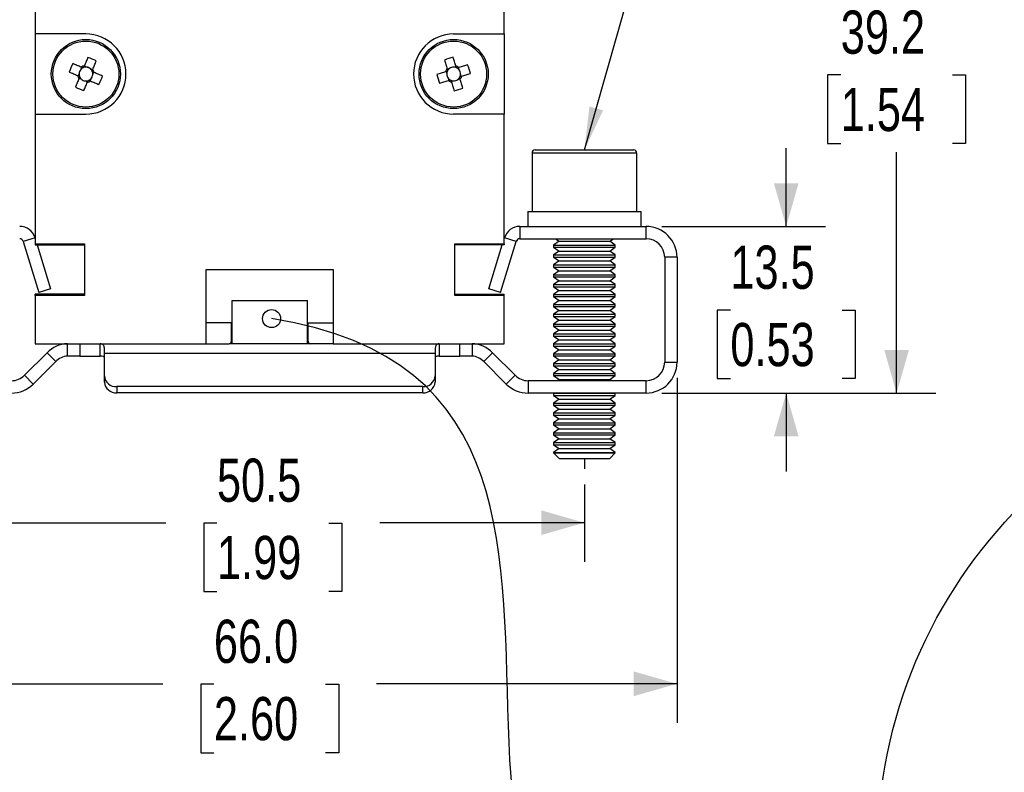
# Model space of a CAD drawing. Header units: millimetres. Extents: x 0 to 432, y 0 to 279.
# Tile 3 of 13: x 41 to 120, y 66 to 127. Entities that reach past the tile are written whole.
import ezdxf

# ---------------------------------------------------------------- set-up
doc = ezdxf.new("R2010")
doc.units = ezdxf.units.MM
doc.layers.add('DIMENSIONS', color=140, linetype='Continuous', lineweight=25)
doc.layers.add('TEXT', color=140, linetype='Continuous', lineweight=25)
doc.styles.add('SLDTEXTSTYLE0', font='TXT', dxfattribs={"width": 0.75})
doc.dimstyles.new('SLDDIMSTYLE0', dxfattribs={"dimtxt": 3.5, "dimasz": 3.5, "dimexe": 0, "dimexo": 0.0625, "dimgap": 0.875, "dimtad": 0, "dimtih": 1, "dimtoh": 1, "dimdec": 1, "dimrnd": 1e-09, "dimzin": 12, "dimdsep": 46, "dimtxsty": 'SLDTEXTSTYLE0', "dimsah": 1, "dimcen": 0.09, "dimadec": 0, "dimazin": 3, "dimtfac": 1, "dimtdec": 1, "dimtofl": 0, "dimtmove": 0, "dimatfit": 3, "dimfxl": 0, "dimfrac": 2, "dimtolj": 1, "dimtzin": 12, "dimarcsym": 0})
doc.dimstyles.new('SLDDIMSTYLE2', dxfattribs={"dimtxt": 3.5, "dimasz": 3.5, "dimexe": 0, "dimexo": 0.0625, "dimgap": 0.875, "dimtad": 0, "dimtih": 1, "dimtoh": 1, "dimdec": 1, "dimrnd": 1e-09, "dimzin": 12, "dimdsep": 46, "dimtxsty": 'SLDTEXTSTYLE0', "dimsah": 1, "dimcen": 0.09, "dimadec": 0, "dimazin": 3, "dimtfac": 1, "dimtdec": 1, "dimtmove": 0, "dimatfit": 0, "dimfxl": 0, "dimfrac": 2, "dimtolj": 1, "dimtzin": 12, "dimarcsym": 0})
doc.dimstyles.new('SLDDIMSTYLE4', dxfattribs={"dimtxt": 3.5, "dimasz": 3.5, "dimexe": 0, "dimexo": 0.0625, "dimgap": 0.875, "dimtad": 0, "dimtih": 1, "dimtoh": 1, "dimdec": 1, "dimrnd": 1e-09, "dimzin": 4, "dimdsep": 46, "dimtxsty": 'SLDTEXTSTYLE0', "dimsah": 1, "dimcen": 0.09, "dimadec": 0, "dimazin": 1, "dimtfac": 1, "dimtdec": 1, "dimtofl": 0, "dimtmove": 0, "dimatfit": 3, "dimfxl": 0, "dimfrac": 2, "dimtolj": 1, "dimtzin": 12, "dimarcsym": 0})
doc.dimstyles.new('SLDDIMSTYLE5', dxfattribs={"dimtxt": 0.18, "dimasz": 3.5, "dimexe": 0, "dimexo": 0.0625, "dimgap": 0, "dimtad": 0, "dimtih": 1, "dimtoh": 1, "dimdec": 0, "dimrnd": 1e-09, "dimzin": 0, "dimdsep": 46, "dimtxsty": 'Standard', "dimsah": 1, "dimcen": 0.09, "dimadec": 0, "dimazin": 0, "dimtfac": 3.5, "dimtdec": 0, "dimtofl": 0, "dimtmove": 0, "dimatfit": 3, "dimfxl": 0, "dimfrac": 2, "dimtolj": 1, "dimtzin": 0, "dimarcsym": 0})

# ---------------------------------------------------------------- blocks, each defined once
blk = doc.blocks.new('_D_21')
at = {"layer": 'DIMENSIONS'}
for p, q in [((56.868, 156.715), (6.418, 156.715)), ((9.593, 156.715), (9.593, 132.859)), ((5.067, 126.538), (4.001, 126.538)), ((4.001, 126.538), (4.001, 120.982)), ((14.118, 126.538), (15.185, 126.538)), ((15.185, 126.538), (15.185, 120.982)), ((4.001, 120.982), (5.067, 120.982)), ((15.185, 120.982), (14.118, 120.982)), ((9.593, 96.415), (9.593, 120.271)), ((29.188, 96.415), (6.418, 96.415))]:
    blk.add_line(p, q, dxfattribs=at)
for points in [[(9.593, 156.715), (8.593, 153.215), (10.593, 153.215)], [(9.593, 96.415), (10.593, 99.915), (8.593, 99.915)]]:
    blk.add_solid(points, dxfattribs=at)
at = {"layer": 'DIMENSIONS', "char_height": 3.5, "attachment_point": 1, "style": 'SLDTEXTSTYLE0'}
for s, insert in [('60.3', (5.067, 131.761)), ('2.37', (5.067, 125.494))]:
    blk.add_mtext(s, dxfattribs=dict(at, insert=insert))
blk = doc.blocks.new('_D_22')
at = {"layer": 'DIMENSIONS'}
for p, q in [((35.958, 89.001), (35.958, 82.736)), ((86.458, 89.001), (86.458, 82.736)), ((35.958, 85.911), (52.546, 85.911)), ((56.682, 85.884), (55.616, 85.884)), ((55.616, 85.884), (55.616, 80.328)), ((65.734, 85.884), (66.8, 85.884)), ((66.8, 85.884), (66.8, 80.328)), ((86.458, 85.911), (69.87, 85.911)), ((55.616, 80.328), (56.682, 80.328)), ((66.8, 80.328), (65.734, 80.328))]:
    blk.add_line(p, q, dxfattribs=at)
for points in [[(35.958, 85.911), (39.458, 84.911), (39.458, 86.911)], [(86.458, 85.911), (82.958, 86.911), (82.958, 84.911)]]:
    blk.add_solid(points, dxfattribs=at)
at = {"layer": 'DIMENSIONS', "char_height": 3.5, "attachment_point": 1, "style": 'SLDTEXTSTYLE0'}
for s, insert in [('50.5', (56.682, 91.107)), ('1.99', (56.682, 84.839))]:
    blk.add_mtext(s, dxfattribs=dict(at, insert=insert))
blk = doc.blocks.new('_D_26')
at = {"layer": 'DIMENSIONS'}
for p, q in [((48.448, 148.015), (20.255, 148.015)), ((23.43, 148.015), (23.43, 128.509)), ((18.904, 122.188), (17.837, 122.188)), ((17.837, 122.188), (17.837, 116.632)), ((27.955, 122.188), (29.022, 122.188)), ((29.022, 122.188), (29.022, 116.632)), ((17.837, 116.632), (18.904, 116.632)), ((29.022, 116.632), (27.955, 116.632)), ((23.43, 96.415), (23.43, 115.921)), ((29.188, 96.415), (20.255, 96.415))]:
    blk.add_line(p, q, dxfattribs=at)
for points in [[(23.43, 148.015), (22.43, 144.515), (24.43, 144.515)], [(23.43, 96.415), (24.43, 99.915), (22.43, 99.915)]]:
    blk.add_solid(points, dxfattribs=at)
at = {"layer": 'DIMENSIONS', "char_height": 3.5, "attachment_point": 1, "style": 'SLDTEXTSTYLE0'}
for s, insert in [('51.6', (18.904, 127.411)), ('2.03', (18.904, 121.144))]:
    blk.add_mtext(s, dxfattribs=dict(at, insert=insert))
blk = doc.blocks.new('_D_27')
at = {"layer": 'DIMENSIONS'}
for p, q in [((27.958, 97.645), (27.958, 69.679)), ((93.958, 97.645), (93.958, 69.679)), ((27.958, 72.854), (52.296, 72.854)), ((56.432, 72.827), (55.366, 72.827)), ((55.366, 72.827), (55.366, 67.271)), ((65.484, 72.827), (66.55, 72.827)), ((66.55, 72.827), (66.55, 67.271)), ((93.958, 72.854), (69.62, 72.854)), ((55.366, 67.271), (56.432, 67.271)), ((66.55, 67.271), (65.484, 67.271))]:
    blk.add_line(p, q, dxfattribs=at)
for points in [[(27.958, 72.854), (31.458, 71.854), (31.458, 73.854)], [(93.958, 72.854), (90.458, 73.854), (90.458, 71.854)]]:
    blk.add_solid(points, dxfattribs=at)
at = {"layer": 'DIMENSIONS', "char_height": 3.5, "attachment_point": 1, "style": 'SLDTEXTSTYLE0'}
for s, insert in [('66.0', (56.432, 78.05)), ('2.60', (56.432, 71.783))]:
    blk.add_mtext(s, dxfattribs=dict(at, insert=insert))
blk = doc.blocks.new('_D_28')
at = {"layer": 'DIMENSIONS'}
for p, q in [((102.807, 109.915), (102.807, 116.265)), ((92.728, 109.915), (105.982, 109.915)), ((98.281, 103.138), (97.215, 103.138)), ((97.215, 103.138), (97.215, 97.582)), ((107.333, 103.138), (108.399, 103.138)), ((108.399, 103.138), (108.399, 97.582)), ((97.215, 97.582), (98.281, 97.582)), ((108.399, 97.582), (107.333, 97.582)), ((92.728, 96.415), (105.982, 96.415)), ((102.807, 96.415), (102.807, 90.065))]:
    blk.add_line(p, q, dxfattribs=at)
for points in [[(102.807, 109.915), (103.807, 113.415), (101.807, 113.415)], [(102.807, 96.415), (101.807, 92.915), (103.807, 92.915)]]:
    blk.add_solid(points, dxfattribs=at)
at = {"layer": 'DIMENSIONS', "char_height": 3.5, "attachment_point": 1, "style": 'SLDTEXTSTYLE0'}
for s, insert in [('13.5', (98.281, 108.361)), ('0.53', (98.281, 102.094))]:
    blk.add_mtext(s, dxfattribs=dict(at, insert=insert))
blk = doc.blocks.new('_D_29')
at = {"layer": 'DIMENSIONS'}
for p, q in [((73.878, 135.615), (114.925, 135.615)), ((111.75, 135.615), (111.75, 128.509)), ((107.224, 122.188), (106.158, 122.188)), ((106.158, 122.188), (106.158, 116.632)), ((116.276, 122.188), (117.342, 122.188)), ((117.342, 122.188), (117.342, 116.632)), ((106.158, 116.632), (107.224, 116.632)), ((117.342, 116.632), (116.276, 116.632)), ((111.75, 96.415), (111.75, 115.921)), ((92.728, 96.415), (114.925, 96.415))]:
    blk.add_line(p, q, dxfattribs=at)
for points in [[(111.75, 135.615), (110.75, 132.115), (112.75, 132.115)], [(111.75, 96.415), (112.75, 99.915), (110.75, 99.915)]]:
    blk.add_solid(points, dxfattribs=at)
at = {"layer": 'DIMENSIONS', "char_height": 3.5, "attachment_point": 1, "style": 'SLDTEXTSTYLE0'}
for s, insert in [('39.2', (107.224, 127.411)), ('1.54', (107.224, 121.144))]:
    blk.add_mtext(s, dxfattribs=dict(at, insert=insert))

msp = doc.modelspace()

# ---------------------------------------------------------------- linework, layer by layer
for p, q in [((41.95798, 131.51482), (41.95798, 125.51482)), ((79.95798, 125.51482), (79.95798, 131.51482)), ((46.05798, 125.51482), (41.95798, 125.51482)), ((41.95798, 125.51482), (41.95798, 119.01482)), ((75.85798, 125.51482), (79.95798, 125.51482)), ((79.95798, 125.51482), (79.95798, 119.01482)), ((46.10005, 122.81923), (45.92097, 122.8944)), ((76.05098, 122.87955), (75.86587, 122.82077)), ((45.50357, 122.3069), (45.4284, 122.12781)), ((45.71481, 122.81014), (45.63964, 122.63106)), ((46.60329, 122.60799), (46.42421, 122.68316)), ((46.61238, 122.22275), (46.68755, 122.40183)), ((75.24325, 122.45783), (75.30203, 122.27272)), ((75.5308, 122.71437), (75.34569, 122.65559)), ((76.30752, 122.592), (76.24874, 122.77711)), ((76.4727, 122.07182), (76.41392, 122.25693)), ((45.51266, 121.92165), (45.69174, 121.84648)), ((46.0159, 121.71042), (46.19499, 121.63525)), ((46.40115, 121.71951), (46.47632, 121.89859)), ((75.40843, 121.93764), (75.46721, 121.75253)), ((75.66497, 121.6501), (75.85008, 121.70888)), ((76.18515, 121.81528), (76.37027, 121.87406)), ((41.95798, 119.01482), (41.95798, 108.51482)), ((41.95798, 119.01482), (46.05798, 119.01482)), ((79.95798, 119.01482), (75.85798, 119.01482)), ((79.95798, 108.51482), (79.95798, 119.01482)), ((82.20798, 115.86482), (82.20798, 111.11482)), ((90.70797, 115.86482), (82.20798, 115.86482)), ((82.45798, 116.11482), (90.45798, 116.11482)), ((90.70797, 111.11482), (90.70797, 115.86482)), ((81.85798, 111.11482), (81.85798, 109.91482)), ((81.85798, 111.11482), (91.05798, 111.11482)), ((91.05798, 109.91482), (91.05798, 111.11482)), ((81.21992, 109.91482), (81.21992, 108.91482)), ((81.21992, 109.91482), (91.45798, 109.91482)), ((91.45798, 108.91482), (91.45798, 109.91482)), ((41.93922, 108.99491), (40.98292, 108.70253)), ((40.98292, 108.70253), (42.24867, 104.56245)), ((41.93922, 108.99491), (41.95798, 108.93357)), ((41.95798, 108.51482), (45.95798, 108.51482)), ((41.95798, 108.51482), (41.95798, 108.41482)), ((45.95798, 108.51482), (45.95798, 104.31482)), ((75.95798, 104.31482), (75.95798, 108.51482)), ((75.95798, 108.51482), (79.95798, 108.51482)), ((79.66728, 104.56245), (80.93303, 108.70253)), ((79.95798, 108.93357), (79.97673, 108.99491)), ((79.95798, 108.51482), (79.95798, 108.41482)), ((80.93303, 108.70253), (79.97673, 108.99491)), ((81.21992, 108.91482), (91.45798, 108.91482)), ((84.40298, 108.71482), (83.95798, 108.40323)), ((84.11735, 108.91482), (84.40298, 108.71482)), ((84.40298, 108.71482), (86.45798, 108.71482)), ((86.45798, 108.71482), (88.51298, 108.71482)), ((88.51298, 108.71482), (88.79861, 108.91482)), ((88.95798, 108.40323), (88.51298, 108.71482)), ((41.95798, 108.41482), (45.95798, 108.41482)), ((42.11657, 108.41482), (43.20497, 104.85482)), ((79.95798, 108.41482), (75.95798, 108.41482)), ((78.71098, 104.85482), (79.79938, 108.41482)), ((83.95798, 108.40323), (83.95798, 108.22641)), ((83.95798, 108.40323), (86.45798, 108.40323)), ((83.95798, 108.22641), (84.40298, 107.91482)), ((83.95798, 108.22641), (86.45798, 108.22641)), ((84.40298, 107.91482), (83.95798, 107.60323)), ((84.40298, 107.91482), (86.45798, 107.91482)), ((86.45798, 108.40323), (88.95798, 108.40323)), ((86.45798, 108.22641), (88.95798, 108.22641)), ((86.45798, 107.91482), (88.51298, 107.91482)), ((88.51298, 107.91482), (88.95798, 108.22641)), ((88.95798, 107.60323), (88.51298, 107.91482)), ((88.95798, 108.22641), (88.95798, 108.40323)), ((83.95798, 107.60323), (83.95798, 107.42641)), ((83.95798, 107.60323), (86.45798, 107.60323)), ((83.95798, 107.42641), (84.40298, 107.11482)), ((83.95798, 107.42641), (86.45798, 107.42641)), ((84.40298, 107.11482), (83.95798, 106.80323)), ((84.40298, 107.11482), (86.45798, 107.11482)), ((86.45798, 107.60323), (88.95798, 107.60323)), ((86.45798, 107.42641), (88.95798, 107.42641)), ((86.45798, 107.11482), (88.51298, 107.11482)), ((88.51298, 107.11482), (88.95798, 107.42641)), ((88.95798, 106.80323), (88.51298, 107.11482)), ((88.95798, 107.42641), (88.95798, 107.60323)), ((92.95798, 107.41482), (92.95798, 98.91482)), ((93.95798, 107.41482), (92.95798, 107.41482)), ((93.95798, 107.41482), (93.95798, 98.91482)), ((55.80798, 106.41482), (66.10798, 106.41482)), ((55.80798, 100.41482), (55.80798, 106.41482)), ((66.10798, 106.41482), (66.10798, 100.41482)), ((83.95798, 106.80323), (83.95798, 106.62641)), ((83.95798, 106.80323), (86.45798, 106.80323)), ((83.95798, 106.62641), (84.40298, 106.31482)), ((83.95798, 106.62641), (86.45798, 106.62641)), ((84.40298, 106.31482), (83.95798, 106.00323)), ((84.40298, 106.31482), (86.45798, 106.31482)), ((86.45798, 106.80323), (88.95798, 106.80323)), ((86.45798, 106.62641), (88.95798, 106.62641)), ((86.45798, 106.31482), (88.51298, 106.31482)), ((88.51298, 106.31482), (88.95798, 106.62641)), ((88.95798, 106.00323), (88.51298, 106.31482)), ((88.95798, 106.62641), (88.95798, 106.80323)), ((83.95798, 106.00323), (83.95798, 105.82641)), ((83.95798, 106.00323), (86.45798, 106.00323)), ((83.95798, 105.82641), (84.40298, 105.51482)), ((83.95798, 105.82641), (86.45798, 105.82641)), ((84.40298, 105.51482), (83.95798, 105.20323)), ((84.40298, 105.51482), (86.45798, 105.51482)), ((86.45798, 106.00323), (88.95798, 106.00323)), ((86.45798, 105.82641), (88.95798, 105.82641)), ((86.45798, 105.51482), (88.51298, 105.51482)), ((88.51298, 105.51482), (88.95798, 105.82641)), ((88.95798, 105.20323), (88.51298, 105.51482)), ((88.95798, 105.82641), (88.95798, 106.00323)), ((43.20497, 104.85482), (42.24867, 104.56245)), ((79.66728, 104.56245), (78.71098, 104.85482)), ((83.95798, 105.20323), (83.95798, 105.02641)), ((83.95798, 105.20323), (86.45798, 105.20323)), ((83.95798, 105.02641), (84.40298, 104.71482)), ((83.95798, 105.02641), (86.45798, 105.02641)), ((84.40298, 104.71482), (83.95798, 104.40323)), ((84.40298, 104.71482), (86.45798, 104.71482)), ((86.45798, 105.20323), (88.95798, 105.20323)), ((86.45798, 105.02641), (88.95798, 105.02641)), ((86.45798, 104.71482), (88.51298, 104.71482)), ((88.51298, 104.71482), (88.95798, 105.02641)), ((88.95798, 104.40323), (88.51298, 104.71482)), ((88.95798, 105.02641), (88.95798, 105.20323)), ((41.95798, 104.31482), (41.95798, 104.41482)), ((45.95798, 104.41482), (41.95798, 104.41482)), ((41.95798, 104.31482), (41.95798, 100.41482)), ((45.95798, 104.31482), (41.95798, 104.31482)), ((57.90798, 103.91482), (64.00798, 103.91482)), ((57.90798, 100.41482), (57.90798, 103.91482)), ((64.00798, 100.41482), (64.00798, 103.91482)), ((75.95798, 104.41482), (79.95798, 104.41482)), ((79.95798, 104.31482), (75.95798, 104.31482)), ((79.95798, 104.31482), (79.95798, 104.41482)), ((79.95798, 100.41482), (79.95798, 104.31482)), ((83.95798, 104.40323), (83.95798, 104.22641)), ((83.95798, 104.40323), (86.45798, 104.40323)), ((83.95798, 104.22641), (84.40298, 103.91482)), ((83.95798, 104.22641), (86.45798, 104.22641)), ((84.40298, 103.91482), (83.95798, 103.60323)), ((84.40298, 103.91482), (86.45798, 103.91482)), ((86.45798, 104.40323), (88.95798, 104.40323)), ((86.45798, 104.22641), (88.95798, 104.22641)), ((86.45798, 103.91482), (88.51298, 103.91482)), ((88.51298, 103.91482), (88.95798, 104.22641)), ((88.95798, 103.60323), (88.51298, 103.91482)), ((88.95798, 104.22641), (88.95798, 104.40323)), ((83.95798, 103.60323), (83.95798, 103.42641)), ((83.95798, 103.60323), (86.45798, 103.60323)), ((83.95798, 103.42641), (84.40298, 103.11482)), ((83.95798, 103.42641), (86.45798, 103.42641)), ((84.40298, 103.11482), (83.95798, 102.80323)), ((84.40298, 103.11482), (86.45798, 103.11482)), ((86.45798, 103.60323), (88.95798, 103.60323)), ((86.45798, 103.42641), (88.95798, 103.42641)), ((86.45798, 103.11482), (88.51298, 103.11482)), ((88.51298, 103.11482), (88.95798, 103.42641)), ((88.95798, 102.80323), (88.51298, 103.11482)), ((88.95798, 103.42641), (88.95798, 103.60323)), ((83.95798, 102.80323), (83.95798, 102.62641)), ((83.95798, 102.80323), (86.45798, 102.80323)), ((83.95798, 102.62641), (84.40298, 102.31482)), ((83.95798, 102.62641), (86.45798, 102.62641)), ((84.40298, 102.31482), (83.95798, 102.00323)), ((84.40298, 102.31482), (86.45798, 102.31482)), ((86.45798, 102.80323), (88.95798, 102.80323)), ((86.45798, 102.62641), (88.95798, 102.62641)), ((86.45798, 102.31482), (88.51298, 102.31482)), ((88.51298, 102.31482), (88.95798, 102.62641)), ((88.95798, 102.00323), (88.51298, 102.31482)), ((88.95798, 102.62641), (88.95798, 102.80323)), ((57.85798, 102.11482), (55.80798, 102.11482)), ((57.85798, 100.61482), (57.85798, 102.11482)), ((64.05798, 100.61482), (64.05798, 102.11482)), ((64.05798, 102.11482), (66.10798, 102.11482)), ((83.95798, 102.00323), (83.95798, 101.82641)), ((83.95798, 102.00323), (86.45798, 102.00323)), ((83.95798, 101.82641), (84.40298, 101.51482)), ((83.95798, 101.82641), (86.45798, 101.82641)), ((84.40298, 101.51482), (83.95798, 101.20323)), ((84.40298, 101.51482), (86.45798, 101.51482)), ((86.45798, 102.00323), (88.95798, 102.00323)), ((86.45798, 101.82641), (88.95798, 101.82641)), ((86.45798, 101.51482), (88.51298, 101.51482)), ((88.51298, 101.51482), (88.95798, 101.82641)), ((88.95798, 101.20323), (88.51298, 101.51482)), ((88.95798, 101.82641), (88.95798, 102.00323)), ((83.95798, 101.20323), (83.95798, 101.02641)), ((83.95798, 101.20323), (86.45798, 101.20323)), ((83.95798, 101.02641), (84.40298, 100.71482)), ((83.95798, 101.02641), (86.45798, 101.02641)), ((84.40298, 100.71482), (83.95798, 100.40323)), ((84.40298, 100.71482), (86.45798, 100.71482)), ((86.45798, 101.20323), (88.95798, 101.20323)), ((86.45798, 101.02641), (88.95798, 101.02641)), ((86.45798, 100.71482), (88.51298, 100.71482)), ((88.51298, 100.71482), (88.95798, 101.02641)), ((88.95798, 100.40323), (88.51298, 100.71482)), ((88.95798, 101.02641), (88.95798, 101.20323)), ((41.95798, 100.41482), (55.80798, 100.41482)), ((44.55897, 99.40999), (44.55897, 100.41193)), ((45.55897, 100.41482), (45.55897, 99.41482)), ((47.22446, 99.41482), (47.22446, 100.41482)), ((47.55897, 99.61482), (47.55897, 100.06039)), ((55.80798, 100.41482), (57.65798, 100.41482)), ((64.25798, 100.41482), (57.65798, 100.41482)), ((66.10798, 100.41482), (64.25798, 100.41482)), ((66.10798, 100.41482), (79.95798, 100.41482)), ((74.35698, 100.06039), (74.35698, 99.61482)), ((74.6915, 100.41482), (74.6915, 99.41482)), ((76.35698, 99.41482), (76.35698, 100.41482)), ((77.35698, 100.41193), (77.35698, 99.40999)), ((83.95798, 100.40323), (83.95798, 100.22641)), ((83.95798, 100.40323), (86.45798, 100.40323)), ((83.95798, 100.22641), (84.40298, 99.91482)), ((83.95798, 100.22641), (86.45798, 100.22641)), ((84.40298, 99.91482), (83.95798, 99.60323)), ((84.40298, 99.91482), (86.45798, 99.91482)), ((86.45798, 100.40323), (88.95798, 100.40323)), ((86.45798, 100.22641), (88.95798, 100.22641)), ((86.45798, 99.91482), (88.51298, 99.91482)), ((88.51298, 99.91482), (88.95798, 100.22641)), ((88.95798, 99.60323), (88.51298, 99.91482)), ((88.95798, 100.22641), (88.95798, 100.40323)), ((42.91153, 99.68259), (41.0831, 97.85416)), ((43.61864, 98.97548), (41.79021, 97.14706)), ((43.61864, 98.97548), (42.91153, 99.68259)), ((44.6793, 99.41482), (44.55897, 99.40999)), ((45.55897, 99.41482), (44.6793, 99.41482)), ((45.55897, 99.41482), (47.22446, 99.41482)), ((47.55897, 97.80094), (47.55897, 99.61482)), ((74.35698, 99.61482), (47.55897, 99.61482)), ((74.35698, 99.61482), (74.35698, 97.80094)), ((74.6915, 99.41482), (76.35698, 99.41482)), ((77.23665, 99.41482), (76.35698, 99.41482)), ((77.35698, 99.40999), (77.23665, 99.41482)), ((79.00442, 99.68259), (78.29732, 98.97548)), ((80.12574, 97.14706), (78.29732, 98.97548)), ((80.83285, 97.85416), (79.00442, 99.68259)), ((83.95798, 99.60323), (83.95798, 99.42641)), ((83.95798, 99.60323), (86.45798, 99.60323)), ((83.95798, 99.42641), (84.40298, 99.11482)), ((83.95798, 99.42641), (86.45798, 99.42641)), ((84.40298, 99.11482), (83.95798, 98.80323)), ((84.40298, 99.11482), (86.45798, 99.11482)), ((86.45798, 99.60323), (88.95798, 99.60323)), ((86.45798, 99.42641), (88.95798, 99.42641)), ((86.45798, 99.11482), (88.51298, 99.11482)), ((88.51298, 99.11482), (88.95798, 99.42641)), ((88.95798, 98.80323), (88.51298, 99.11482)), ((88.95798, 99.42641), (88.95798, 99.60323)), ((83.95798, 98.80323), (83.95798, 98.62641)), ((83.95798, 98.80323), (86.45798, 98.80323)), ((83.95798, 98.62641), (84.40298, 98.31482)), ((83.95798, 98.62641), (86.45798, 98.62641)), ((84.40298, 98.31482), (83.95798, 98.00323)), ((84.40298, 98.31482), (86.45798, 98.31482)), ((86.45798, 98.80323), (88.95798, 98.80323)), ((86.45798, 98.62641), (88.95798, 98.62641)), ((86.45798, 98.31482), (88.51298, 98.31482)), ((88.51298, 98.31482), (88.95798, 98.62641)), ((88.95798, 98.00323), (88.51298, 98.31482)), ((88.95798, 98.62641), (88.95798, 98.80323)), ((92.95798, 98.91482), (93.95798, 98.91482)), ((41.0831, 97.85416), (41.79021, 97.14706)), ((47.55897, 97.30094), (47.55897, 97.80094)), ((74.35698, 97.80094), (74.35698, 97.30094)), ((80.12574, 97.14706), (80.83285, 97.85416)), ((81.89351, 97.41482), (81.89351, 96.41482)), ((91.45798, 97.41482), (81.89351, 97.41482)), ((83.95798, 98.00323), (83.95798, 97.82641)), ((83.95798, 98.00323), (86.45798, 98.00323)), ((83.95798, 97.82641), (84.40298, 97.51482)), ((83.95798, 97.82641), (86.45798, 97.82641)), ((84.40298, 97.51482), (84.26016, 97.41482)), ((84.40298, 97.51482), (86.45798, 97.51482)), ((86.45798, 98.00323), (88.95798, 98.00323)), ((86.45798, 97.82641), (88.95798, 97.82641)), ((86.45798, 97.51482), (88.51298, 97.51482)), ((88.51298, 97.51482), (88.95798, 97.82641)), ((88.65579, 97.41482), (88.51298, 97.51482)), ((88.95798, 97.82641), (88.95798, 98.00323)), ((91.45798, 96.41482), (91.45798, 97.41482)), ((48.55897, 96.93491), (48.55897, 96.43491)), ((73.35698, 96.93491), (48.55897, 96.93491)), ((73.35698, 96.43491), (73.35698, 96.93491)), ((73.35698, 96.43491), (48.55897, 96.43491)), ((91.45798, 96.41482), (81.89351, 96.41482)), ((83.97453, 96.41482), (83.95798, 96.40323)), ((83.95798, 96.40323), (83.95798, 96.22641)), ((83.95798, 96.40323), (86.45798, 96.40323)), ((83.95798, 96.22641), (84.40298, 95.91482)), ((83.95798, 96.22641), (86.45798, 96.22641)), ((84.40298, 95.91482), (83.95798, 95.60323)), ((84.40298, 95.91482), (86.45798, 95.91482)), ((86.45798, 96.40323), (88.95798, 96.40323)), ((86.45798, 96.22641), (88.95798, 96.22641)), ((86.45798, 95.91482), (88.51298, 95.91482)), ((88.51298, 95.91482), (88.95798, 96.22641)), ((88.95798, 95.60323), (88.51298, 95.91482)), ((88.95798, 96.40323), (88.94142, 96.41482)), ((88.95798, 96.22641), (88.95798, 96.40323)), ((83.95798, 95.60323), (83.95798, 95.42641)), ((83.95798, 95.60323), (86.45798, 95.60323)), ((83.95798, 95.42641), (84.40298, 95.11482)), ((83.95798, 95.42641), (86.45798, 95.42641)), ((84.40298, 95.11482), (83.95798, 94.80323)), ((84.40298, 95.11482), (86.45798, 95.11482)), ((86.45798, 95.60323), (88.95798, 95.60323)), ((86.45798, 95.42641), (88.95798, 95.42641)), ((86.45798, 95.11482), (88.51298, 95.11482)), ((88.51298, 95.11482), (88.95798, 95.42641)), ((88.95798, 94.80323), (88.51298, 95.11482)), ((88.95798, 95.42641), (88.95798, 95.60323)), ((83.95798, 94.80323), (83.95798, 94.62641)), ((83.95798, 94.80323), (86.45798, 94.80323)), ((83.95798, 94.62641), (84.40298, 94.31482)), ((83.95798, 94.62641), (86.45798, 94.62641)), ((84.40298, 94.31482), (83.95798, 94.00323)), ((84.40298, 94.31482), (86.45798, 94.31482)), ((86.45798, 94.80323), (88.95798, 94.80323)), ((86.45798, 94.62641), (88.95798, 94.62641)), ((86.45798, 94.31482), (88.51298, 94.31482)), ((88.51298, 94.31482), (88.95798, 94.62641)), ((88.95798, 94.00323), (88.51298, 94.31482)), ((88.95798, 94.62641), (88.95798, 94.80323)), ((83.95798, 94.00323), (83.95798, 93.82641)), ((83.95798, 94.00323), (86.45798, 94.00323)), ((83.95798, 93.82641), (84.40298, 93.51482)), ((83.95798, 93.82641), (86.45798, 93.82641)), ((84.40298, 93.51482), (83.95798, 93.20323)), ((84.40298, 93.51482), (86.45798, 93.51482)), ((86.45798, 94.00323), (88.95798, 94.00323)), ((86.45798, 93.82641), (88.95798, 93.82641)), ((86.45798, 93.51482), (88.51298, 93.51482)), ((88.51298, 93.51482), (88.95798, 93.82641)), ((88.95798, 93.20323), (88.51298, 93.51482)), ((88.95798, 93.82641), (88.95798, 94.00323)), ((83.95798, 93.20323), (83.95798, 93.02641)), ((83.95798, 93.20323), (86.45798, 93.20323)), ((83.95798, 93.02641), (84.40298, 92.71482)), ((83.95798, 93.02641), (86.45798, 93.02641)), ((84.40298, 92.71482), (83.95798, 92.40323)), ((84.40298, 92.71482), (86.45798, 92.71482)), ((86.45798, 93.20323), (88.95798, 93.20323)), ((86.45798, 93.02641), (88.95798, 93.02641)), ((86.45798, 92.71482), (88.51298, 92.71482)), ((88.51298, 92.71482), (88.95798, 93.02641)), ((88.95798, 92.40323), (88.51298, 92.71482)), ((88.95798, 93.02641), (88.95798, 93.20323)), ((83.95798, 92.40323), (83.95798, 92.22641)), ((83.95798, 92.40323), (86.45798, 92.40323)), ((83.95798, 92.22641), (84.40298, 91.91482)), ((83.95798, 92.22641), (86.45798, 92.22641)), ((84.40298, 91.91482), (83.95798, 91.60323)), ((84.40298, 91.91482), (86.45798, 91.91482)), ((86.45798, 92.40323), (88.95798, 92.40323)), ((86.45798, 92.22641), (88.95798, 92.22641)), ((86.45798, 91.91482), (88.51298, 91.91482)), ((88.51298, 91.91482), (88.95798, 92.22641)), ((88.95798, 91.60323), (88.51298, 91.91482)), ((88.95798, 92.22641), (88.95798, 92.40323)), ((83.95798, 91.60323), (83.95798, 91.55982)), ((83.95798, 91.60323), (86.45798, 91.60323)), ((83.95798, 91.55982), (84.40298, 91.11482)), ((83.95798, 91.55982), (88.95798, 91.55982)), ((84.40298, 91.11482), (88.51298, 91.11482)), ((86.45798, 91.60323), (88.95798, 91.60323)), ((88.51298, 91.11482), (88.95798, 91.55982)), ((88.95798, 91.55982), (88.95798, 91.60323))]:
    msp.add_line(p, q)
at = {"flags": 128}
for points in [[(45.68043, 122.82457), (45.59398, 122.86086), (45.50775, 122.89705), (45.42177, 122.93314), (45.33606, 122.96912), (45.25067, 123.00496), (45.16561, 123.04066), (45.08093, 123.07621), (44.99666, 123.11158)], [(46.22241, 123.61255), (46.18703, 123.52827), (46.15149, 123.44359), (46.11579, 123.35854), (46.07994, 123.27314), (46.04397, 123.18744), (46.00788, 123.10145), (45.97168, 123.01522), (45.93539, 122.92877)], [(46.61772, 122.64237), (46.65401, 122.72882), (46.69021, 122.81505), (46.7263, 122.90103), (46.76227, 122.98674), (46.79811, 123.07213), (46.83381, 123.15719), (46.86936, 123.24187), (46.90473, 123.32614)], [(75.10996, 123.39791), (75.13763, 123.31079), (75.16542, 123.22326), (75.19334, 123.13535), (75.22137, 123.04708), (75.2495, 122.95849), (75.27772, 122.86961), (75.30603, 122.78048), (75.3344, 122.69112)], [(76.0397, 122.91508), (76.01132, 123.00444), (75.98302, 123.09357), (75.9548, 123.18245), (75.92666, 123.27104), (75.89863, 123.35931), (75.87072, 123.44723), (75.84292, 123.53475), (75.81526, 123.62187)], [(76.99106, 123.01283), (76.90395, 122.98517), (76.81642, 122.95738), (76.7285, 122.92946), (76.64023, 122.90143), (76.55164, 122.8733), (76.46277, 122.84508), (76.37363, 122.81677), (76.28427, 122.7884)], [(44.71025, 122.42925), (44.79453, 122.39388), (44.87921, 122.35833), (44.96426, 122.32263), (45.04966, 122.28679), (45.13536, 122.25081), (45.22134, 122.21472), (45.30758, 122.17853), (45.39403, 122.14224)], [(47.4057, 122.10039), (47.32142, 122.13577), (47.23674, 122.17131), (47.15169, 122.20701), (47.0663, 122.24286), (46.98059, 122.27883), (46.89461, 122.31492), (46.80838, 122.35112), (46.72192, 122.38741)], [(75.20772, 122.44655), (75.11836, 122.41817), (75.02923, 122.38986), (74.94035, 122.36164), (74.85176, 122.33351), (74.76349, 122.30548), (74.67558, 122.27757), (74.58804, 122.24977), (74.50093, 122.22211)], [(76.50823, 122.0831), (76.59759, 122.11148), (76.68673, 122.13978), (76.77561, 122.16801), (76.8642, 122.19613), (76.95246, 122.22416), (77.04038, 122.25208), (77.12791, 122.27988), (77.21503, 122.30754)], [(45.49823, 121.88728), (45.46194, 121.80083), (45.42575, 121.7146), (45.38966, 121.62861), (45.35368, 121.54291), (45.31784, 121.45751), (45.28214, 121.37246), (45.24659, 121.28778), (45.21122, 121.2035)], [(45.89355, 120.9171), (45.92892, 121.00138), (45.96447, 121.08606), (46.00017, 121.17111), (46.03601, 121.2565), (46.07199, 121.34221), (46.10808, 121.42819), (46.14427, 121.51442), (46.18056, 121.60087)], [(46.43552, 121.70508), (46.52197, 121.66879), (46.6082, 121.6326), (46.69419, 121.5965), (46.77989, 121.56053), (46.86529, 121.52469), (46.95034, 121.48899), (47.03502, 121.45344), (47.1193, 121.41807)], [(74.72489, 121.51681), (74.81201, 121.54448), (74.89954, 121.57227), (74.98745, 121.60019), (75.07572, 121.62822), (75.16431, 121.65635), (75.25319, 121.68457), (75.34232, 121.71288), (75.43168, 121.74125)], [(75.67625, 121.61457), (75.70463, 121.52521), (75.73293, 121.43607), (75.76116, 121.3472), (75.78929, 121.25861), (75.81732, 121.17034), (75.84524, 121.08242), (75.87303, 120.99489), (75.90069, 120.90778)], [(76.60599, 121.13174), (76.57833, 121.21885), (76.55053, 121.30638), (76.52261, 121.3943), (76.49458, 121.48257), (76.46645, 121.57116), (76.43823, 121.66004), (76.40993, 121.74917), (76.38155, 121.83853)]]:
    msp.add_lwpolyline(points, dxfattribs=at)
for centre, radius in [((46.05798, 122.26482), 2.8), ((46.05798, 122.26482), 2.67442), ((75.85798, 122.26482), 2.8), ((75.85798, 122.26482), 2.67442)]:
    msp.add_circle(centre, radius)
for centre, radius, start, end in [((46.05798, 122.26482), 3.25, 270, 90), ((75.85798, 122.26482), 3.25, 90, 270), ((54.96684, 118.52537), 10.97442, 155.2979327, 159.1620967), ((46.05798, 122.26482), 0.67517, 100.4606041, 123.9993483), ((42.3182, 113.35524), 10.97521, 65.297944, 69.1618301), ((78.78246, 113.05514), 10.97543, 105.6850782, 109.5488792), ((75.85798, 122.26482), 0.67517, 50.8475624, 74.3863066), ((66.64793, 119.34019), 10.97582, 15.6852822, 19.5489501), ((46.05798, 122.26482), 0.67517, 190.4606041, 213.9993483), ((46.05798, 122.26482), 0.556, 175.6602638, 198.9481866), ((46.05798, 122.26482), 0.556, 138.7996887, 175.6602638), ((46.05798, 122.26482), 0.556, 198.9481866, 205.5117658), ((46.05798, 122.26482), 0.556, 115.5117658, 138.7996887), ((46.05798, 122.26482), 0.556, 108.9481866, 115.5117658), ((46.05798, 122.26482), 0.556, 85.6602638, 108.9481866), ((46.05798, 122.26482), 0.556, 48.7996887, 85.6602638), ((46.05798, 122.26482), 0.556, 25.5117658, 48.7996887), ((46.05798, 122.26482), 0.556, 318.7996887, 355.6602638), ((46.05798, 122.26482), 0.556, 18.9481866, 25.5117658), ((46.05798, 122.26482), 0.556, 355.6602638, 18.9481866), ((46.05798, 122.26482), 0.67517, 10.4606041, 33.9993483), ((37.14965, 126.00405), 10.97384, 335.2978294, 339.1621999), ((85.06762, 125.18933), 10.9754, 195.6852087, 199.5490236), ((75.85798, 122.26482), 0.67517, 140.8475624, 164.3863066), ((75.85798, 122.26482), 0.556, 179.186647, 216.047222), ((75.85798, 122.26482), 0.556, 155.8987241, 179.186647), ((75.85798, 122.26482), 0.556, 149.3351449, 155.8987241), ((75.85798, 122.26482), 0.556, 126.047222, 149.3351449), ((75.85798, 122.26482), 0.556, 89.186647, 126.047222), ((75.85798, 122.26482), 0.556, 65.8987241, 89.186647), ((75.85798, 122.26482), 0.556, 59.3351449, 65.8987241), ((75.85798, 122.26482), 0.556, 36.047222, 59.3351449), ((75.85798, 122.26482), 0.556, 359.186647, 36.047222), ((75.85798, 122.26482), 0.556, 335.8987241, 359.186647), ((75.85798, 122.26482), 0.67517, 320.8475624, 344.3863066), ((46.05798, 122.26482), 0.556, 205.5117658, 228.7996887), ((46.05798, 122.26482), 0.556, 228.7996887, 265.6602638), ((46.05798, 122.26482), 0.556, 265.6602638, 288.9481866), ((46.05798, 122.26482), 0.67517, 280.4606041, 303.9993483), ((46.05798, 122.26482), 0.556, 288.9481866, 295.5117658), ((46.05798, 122.26482), 0.556, 295.5117658, 318.7996887), ((75.85798, 122.26482), 0.556, 216.047222, 239.3351449), ((75.85798, 122.26482), 0.67517, 230.8475624, 254.3863066), ((75.85798, 122.26482), 0.556, 239.3351449, 245.8987241), ((75.85798, 122.26482), 0.556, 245.8987241, 269.186647), ((75.85798, 122.26482), 0.556, 269.186647, 306.047222), ((75.85798, 122.26482), 0.556, 306.047222, 329.3351449), ((75.85798, 122.26482), 0.556, 329.3351449, 335.8987241), ((49.79809, 131.17526), 10.97613, 245.2982286, 249.1617835), ((72.93371, 131.47396), 10.97484, 285.6847417, 289.5487662), ((82.45798, 115.86482), 0.25, 90, 180), ((90.45798, 115.86482), 0.25, 0, 90), ((40.69603, 108.61482), 1.3, 17, 90), ((81.21993, 108.61482), 1.3, 90, 163), ((91.45798, 107.41482), 2.5, 0, 90), ((40.69603, 108.61482), 0.3, 17, 90), ((81.21993, 108.61482), 0.3, 90, 163), ((91.45798, 107.41482), 1.5, 0, 90), ((57.65798, 100.61482), 0.2, 270, 0), ((64.25798, 100.61482), 0.2, 180, 270), ((44.6793, 97.91482), 2.5, 92.7587213, 135), ((77.23666, 97.91482), 2.5, 45, 87.2412787), ((44.6793, 97.91482), 1.5, 94.601036, 135), ((77.23666, 97.91482), 1.5, 45, 85.398964), ((91.45798, 98.91482), 2.5, 270, 0), ((91.45798, 98.91482), 1.5, 270, 0), ((40.02244, 98.91482), 1.5, 270, 315), ((48.49647, 97.87311), 0.94027, 184.4019366, 273.8112802), ((73.41948, 97.87311), 0.94028, 266.188807, 355.5978706), ((81.89351, 98.91482), 1.5, 225, 270), ((40.02244, 98.91482), 2.5, 270, 315), ((48.49647, 97.37311), 0.94027, 184.4019205, 273.811281), ((73.41948, 97.37311), 0.94028, 266.1888062, 355.5978867), ((81.89351, 98.91482), 2.5, 225, 270)]:
    msp.add_arc(centre, radius, start, end)
for centre, major_axis, start_param, end_param in [((45.99439, 122.29151), (0.45337, -0.1903), 2.77217894, 3.51100637), ((46.08467, 122.32841), (0.1903, 0.45337), 5.91377159, 6.65259902), ((46.12156, 122.23813), (0.45337, -0.1903), 5.91377159, 6.65259902), ((75.79225, 122.24395), (0.46863, 0.14881), 2.77217894, 3.51100637), ((75.83711, 122.33055), (-0.14881, 0.46863), 5.91377159, 6.65259902), ((75.9237, 122.28569), (0.46863, 0.14881), 5.91377159, 6.65259902), ((46.03129, 122.20124), (0.1903, 0.45337), 2.77217894, 3.51100637), ((75.87885, 122.1991), (-0.14881, 0.46863), 2.77217894, 3.51100637)]:
    msp.add_ellipse(centre, major_axis=major_axis, ratio=0.99011591, start_param=start_param, end_param=end_param)
for points, knots in [([(45.93539, 122.92877), (45.93324, 122.92364), (45.91776, 122.88676), (45.89874, 122.84145), (45.88071, 122.7985), (45.87744, 122.79069)], [0, 0, 0, 0, 0.116741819, 0.839382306, 1, 1, 1, 1]), ([(76.08502, 122.77235), (76.08246, 122.78043), (76.06837, 122.82481), (76.05348, 122.87165), (76.04138, 122.90978), (76.0397, 122.91508)], [0, 0, 0, 0, 0.1606176, 0.88325818, 1, 1, 1, 1]), ([(45.39403, 122.14224), (45.39916, 122.14009), (45.43604, 122.12461), (45.48135, 122.10559), (45.5243, 122.08756), (45.5321, 122.08428)], [0, 0, 0, 0, 0.11674185, 0.83938233, 1, 1, 1, 1]), ([(45.81851, 122.76661), (45.8107, 122.76989), (45.76776, 122.78792), (45.72244, 122.80693), (45.68556, 122.82242), (45.68043, 122.82457)], [0, 0, 0, 0, 0.16061766, 0.88325812, 1, 1, 1, 1]), ([(46.55976, 122.50429), (46.56304, 122.5121), (46.58107, 122.55504), (46.60009, 122.60036), (46.61557, 122.63724), (46.61772, 122.64237)], [0, 0, 0, 0, 0.1606176, 0.88325817, 1, 1, 1, 1]), ([(46.72192, 122.38741), (46.7168, 122.38956), (46.67991, 122.40504), (46.6346, 122.42406), (46.59166, 122.44209), (46.58385, 122.44536)], [0, 0, 0, 0, 0.11674189, 0.83938234, 1, 1, 1, 1]), ([(75.35045, 122.49187), (75.34237, 122.4893), (75.29798, 122.47521), (75.25115, 122.46034), (75.21303, 122.44823), (75.20772, 122.44655)], [0, 0, 0, 0, 0.160617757, 0.883258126, 1, 1, 1, 1]), ([(75.3344, 122.69112), (75.33609, 122.68581), (75.34819, 122.64769), (75.36307, 122.60085), (75.37716, 122.55646), (75.37972, 122.54839)], [0, 0, 0, 0, 0.11674188, 0.8393824, 1, 1, 1, 1]), ([(76.28427, 122.7884), (76.27897, 122.78671), (76.24085, 122.77461), (76.194, 122.75974), (76.14962, 122.74564), (76.14155, 122.74307)], [0, 0, 0, 0, 0.11674188, 0.83938243, 1, 1, 1, 1]), ([(76.36551, 122.03778), (76.37358, 122.04034), (76.41797, 122.05444), (76.46481, 122.06931), (76.50293, 122.08142), (76.50823, 122.0831)], [0, 0, 0, 0, 0.16061773, 0.88325813, 1, 1, 1, 1]), ([(45.55619, 122.02536), (45.55291, 122.01755), (45.53489, 121.9746), (45.51587, 121.92929), (45.50038, 121.89241), (45.49823, 121.88728)], [0, 0, 0, 0, 0.16061769, 0.88325818, 1, 1, 1, 1]), ([(46.18056, 121.60087), (46.18271, 121.606), (46.19819, 121.64289), (46.21721, 121.6882), (46.23524, 121.73114), (46.23852, 121.73895)], [0, 0, 0, 0, 0.11674189, 0.83938232, 1, 1, 1, 1]), ([(46.29744, 121.76303), (46.30525, 121.75976), (46.3482, 121.74173), (46.39351, 121.72271), (46.43039, 121.70723), (46.43552, 121.70508)], [0, 0, 0, 0, 0.160617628, 0.883258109, 1, 1, 1, 1]), ([(75.43168, 121.74125), (75.43699, 121.74293), (75.47511, 121.75504), (75.52195, 121.76991), (75.56634, 121.78401), (75.57441, 121.78657)], [0, 0, 0, 0, 0.116741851, 0.839382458, 1, 1, 1, 1]), ([(75.63094, 121.75729), (75.6335, 121.74922), (75.64759, 121.70483), (75.66247, 121.65799), (75.67457, 121.61987), (75.67625, 121.61457)], [0, 0, 0, 0, 0.16061761, 0.88325817, 1, 1, 1, 1]), ([(76.38155, 121.83853), (76.37987, 121.84383), (76.36776, 121.88196), (76.35288, 121.92879), (76.33879, 121.97318), (76.33623, 121.98125)], [0, 0, 0, 0, 0.11674188, 0.8393824, 1, 1, 1, 1]), ([(47.55897, 100.06039), (47.55092, 100.11533), (47.53482, 100.22524), (47.44534, 100.37679), (47.31328, 100.39953), (47.22446, 100.41482)], [0, 0, 0, 0, 0.24655883, 0.49323703, 1, 1, 1, 1]), ([(74.6915, 100.41482), (74.65636, 100.41311), (74.57687, 100.40925), (74.49423, 100.36322), (74.41588, 100.26101), (74.37772, 100.13101), (74.35698, 100.06039)], [0, 0, 0, 0, 0.17721325, 0.40086147, 0.67450559, 1, 1, 1, 1]), ([(47.55897, 99.28191), (47.5506, 99.30285), (47.5329, 99.34714), (47.42845, 99.40562), (47.30962, 99.41098), (47.22446, 99.41482)], [0, 0, 0, 0, 0.20254296, 0.42851606, 1, 1, 1, 1]), ([(74.6915, 99.41482), (74.65727, 99.41436), (74.58685, 99.4134), (74.49794, 99.39703), (74.41851, 99.35936), (74.37819, 99.3086), (74.35698, 99.28191)], [0, 0, 0, 0, 0.22258217, 0.45807858, 0.71501755, 1, 1, 1, 1])]:
    msp.add_open_spline(points, degree=3, knots=knots)
at = {"layer": 'DIMENSIONS'}
msp.add_line((86.45798, 91.11482), (86.45798, 90.27065), dxfattribs=at)
for centre, radius in [((61.10934, 102.44539), 0.73102), ((149.92634, 59.23305), 39.72538)]:
    msp.add_circle(centre, radius, dxfattribs=at)
msp.add_open_spline([(113.83741, 42.62897), (54.20192, 37.05462), (101.75357, 96.16396), (61.10934, 102.44539)], degree=3, dxfattribs=at)

# ---------------------------------------------------------------- dimensions: what is measured, and where the dimension line sits
for base, p1, p2, angle, dimstyle, picture, middle in [((9.59279, 156.71482), (30.45798, 96.41482), (58.13775, 156.71482), 90, 'SLDDIMSTYLE0', '_D_21', (9.59279, 126.56482)), ((23.42954, 96.41482), (49.71798, 148.01482), (30.45798, 96.41482), 90, 'SLDDIMSTYLE0', '_D_26', (23.42954, 122.21482)), ((111.75016, 135.61482), (91.45798, 96.41482), (72.60798, 135.61482), 90, 'SLDDIMSTYLE0', '_D_29', (111.75016, 122.21482)), ((102.80693, 109.91482), (91.45798, 96.41482), (91.45798, 109.91482), 90, 'SLDDIMSTYLE2', '_D_28', (102.80693, 103.16482)), ((93.95798, 72.85399), (27.95798, 98.91482), (93.95798, 98.91482), 0, 'SLDDIMSTYLE4', '_D_27', (60.95798, 72.85399))]:
    dim = msp.add_linear_dim(base=base, p1=p1, p2=p2, angle=angle, dimstyle=dimstyle, dxfattribs=at)
    dim.commit()
    dim.dimension.update_dxf_attribs({"geometry": picture, "text_midpoint": middle, "dimtype": 160})
dim = msp.add_linear_dim(base=(86.45798, 85.91058), p1=(35.95798, 90.27065), p2=(86.45798, 90.27065), dimstyle='SLDDIMSTYLE0', dxfattribs=at)
dim.commit()
dim.dimension.update_dxf_attribs({"geometry": '_D_22', "text_midpoint": (61.20798, 85.91058), "dimtype": 160})

# ---------------------------------------------------------------- leaders
at = {"layer": 'TEXT'}
msp.add_leader([(86.45798, 116.11482), (95.86676, 149.28195), (102.21676, 149.28195)], dimstyle='SLDDIMSTYLE5', dxfattribs=at)

doc.saveas('drawing.dxf')
